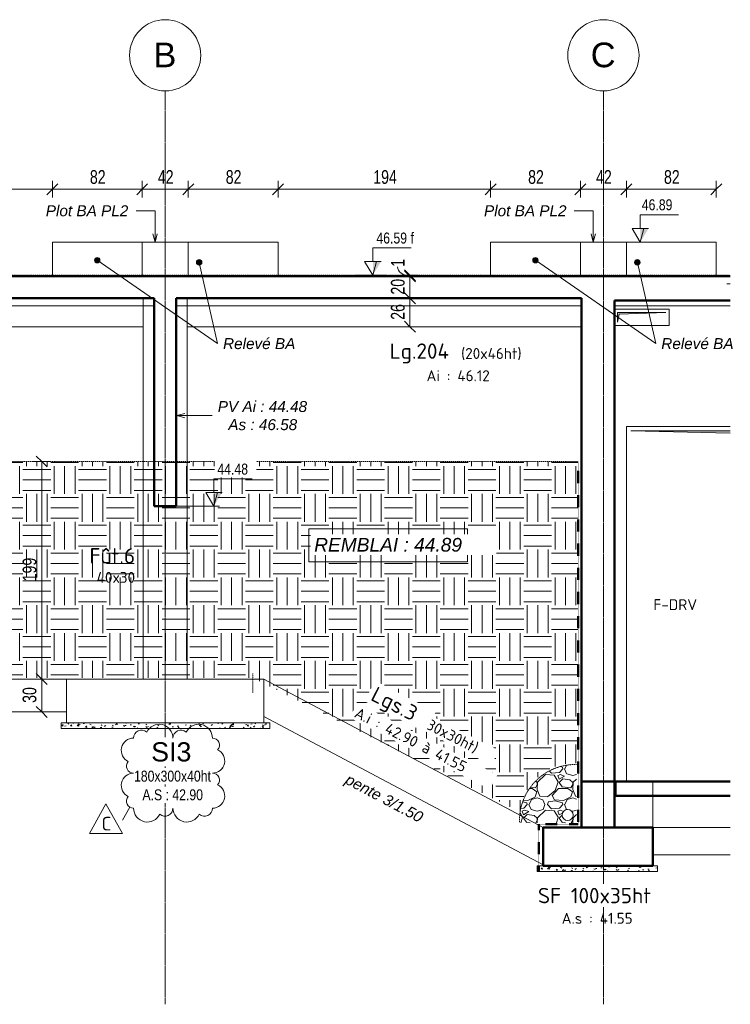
# Model space of a CAD drawing. Header units: millimetres. Extents: x 3690 to 285311, y -2348 to 78336.
# Tile 41 of 46: x 191275 to 197762, y 39938 to 48921. Entities that reach past the tile are written whole.
import ezdxf

# ---------------------------------------------------------------- set-up
doc = ezdxf.new("R2010")
doc.units = ezdxf.units.MM
for name, pattern in [('Ligne de quadrillage', [22.225, 12.7, -3.175, 3.175, -3.175]), ('tiret perso', [2.6, 1.3, -1.3]), ('tiret perso 2', [3, 1.5, -1.5])]:
    doc.linetypes.add(name, pattern=pattern)
for name, color, linetype, lineweight in [('A-ANNO-DIMS', 211, 'Continuous', 9), ('A-ANNO-DIMS-50', 211, 'Continuous', 9), ('A-DETL', 90, 'Continuous', 5), ('A-DETL-GENF', 92, 'Continuous', 5), ('A-DETL-THIN', 151, 'Continuous', 5), ('A-DETL-WIDE', 214, 'Continuous', 50), ('A-DOOR', 31, 'Continuous', 9), ('A-DOOR-IDEN', 31, 'Continuous', 9), ('A-FLOR', 192, 'Continuous', 5), ('A-GENM', 13, 'Continuous', 5), ('A-WALL', 113, 'Continuous', 9), ('G-ANNO-DIMS', 111, 'Continuous', 9), ('G-ANNO-REVC', 71, 'Continuous', 9), ('G-ANNO-REVC-IDEN', 71, 'Continuous', 9), ('G-ANNO-TEXT', 231, 'Continuous', 9), ('S-BEAM', 12, 'Continuous', 5), ('S-BEAM-IDEN', 2, 'Continuous', 9), ('S-COLS', 52, 'Continuous', 5), ('S-COLS-IDEN', 171, 'Continuous', 9), ('S-FNDN', 32, 'Continuous', 9), ('S-FNDN-IDEN', 2, 'Continuous', 9), ('S-GRID', 1, 'Continuous', 9), ('S-GRID-IDEN', 1, 'Continuous', 9)]:
    doc.layers.add(name, color=color, linetype=linetype, lineweight=lineweight)
doc.styles.add('Arial Narrow_5', font='ARIALN.TTF', dxfattribs={"width": 0.9, "height": 125})
doc.styles.add('Arial_5', font='arial.ttf', dxfattribs={"height": 225})
doc.styles.add('Arial_6', font='arial.ttf', dxfattribs={"width": 0.8, "height": 100})
doc.styles.add('Arial_7', font='arial.ttf', dxfattribs={"height": 175})
doc.styles.add('Arial_I', font='ariali.ttf', dxfattribs={"height": 125})
doc.styles.add('Arial_I_1', font='ariali.ttf', dxfattribs={"height": 100})
doc.styles.add('ISOCPEUR', font='isocpeur.ttf', dxfattribs={"height": 100})
doc.styles.add('ISOCPEUR_1', font='isocpeur.ttf', dxfattribs={"height": 125})
doc.styles.add('ISOCPEUR_B', font='txt', dxfattribs={"height": 140})
doc.dimstyles.new('AB6_1_50_-_GB_2', dxfattribs={"dimscale": 304.8, "dimtxt": 127.928872, "dimasz": 0.328084, "dimexe": 0.246063, "dimexo": 0.0625, "dimgap": 0.04101, "dimtad": 1, "dimdec": 0, "dimlfac": 0.1, "dimdsep": 46, "dimtxsty": 'Arial Narrow_5', "dimblk1": 'OBLIQUE', "dimblk2": 'OBLIQUE', "dimsah": 1, "dimcen": 0.09, "dimazin": 0, "dimtfac": 1, "dimtdec": 4, "dimtix": 1, "dimtmove": 1, "dimatfit": 3, "dimfxl": 0.246063, "dimfxlon": 1, "dimtvp": 1, "dimtolj": 1, "dimtzin": 0, "dimarcsym": 2})
doc.dimstyles.new('AB6_1_50_-_GB_3', dxfattribs={"dimscale": 304.8, "dimtxt": 127.928872, "dimasz": 0.328084, "dimexe": 0.246063, "dimexo": 0.0625, "dimgap": 0.04101, "dimtad": 1, "dimdec": 0, "dimlfac": 0.1, "dimdsep": 46, "dimtxsty": 'Arial Narrow_5', "dimblk1": 'OBLIQUE', "dimblk2": 'OBLIQUE', "dimsah": 1, "dimcen": 0.09, "dimazin": 0, "dimtfac": 1, "dimtdec": 4, "dimtix": 1, "dimtmove": 0, "dimatfit": 3, "dimfxl": 0.246063, "dimfxlon": 1, "dimtvp": 1, "dimtolj": 1, "dimtzin": 0, "dimarcsym": 2})

# ---------------------------------------------------------------- blocks, each defined once
blk = doc.blocks.new('G_PORTE_BA - F-DRV-3009778-101 variante')
at = {"layer": 'A-DETL-GENF', "lineweight": 9}
blk.add_hatch(color=256, dxfattribs=at).paths.add_polyline_path([(-2779.6, 45148.7), (-2779.6, 45170), (-3688.1, 45170)])
at = {"layer": 'A-DETL-GENF'}
for p, q in [((-2779.6, 45170), (-3688.1, 45170)), ((-3688.1, 45170), (-2779.6, 45148.7))]:
    blk.add_line(p, q, dxfattribs=at)
blk = doc.blocks.new('ECBIM_BIM_RESA VOILE RECTANGULAIRE - Resa_ 30x15-3116653-101 variante')
at = {"layer": 'A-DETL-GENF'}
blk.add_hatch(color=256, dxfattribs=at).paths.add_polyline_path([(-3808.4, 46160), (-3793.4, 46235), (-3368.4, 46250), (-3808.4, 46250), (-3808.4, 46235)])
for p, q in [((-3838.1, 46280), (-3338.4, 46280)), ((-3338.4, 46280), (-3338.4, 46130)), ((-3838.4, 46130), (-3838.4, 46210)), ((-3808.4, 46250), (-3808.4, 46160)), ((-3368.4, 46250), (-3808.4, 46250)), ((-3808.4, 46160), (-3793.4, 46235)), ((-3793.4, 46235), (-3368.4, 46250)), ((-3338.4, 46130), (-3838.4, 46130))]:
    blk.add_line(p, q, dxfattribs=at)
blk = doc.blocks.new('Quadrillage - M_Extrémité de la ligne de quadrillage - Cercle-11575-101 variante')
at = {"layer": 'S-GRID-IDEN'}
blk.add_circle((-15938.1, 48596.2), 325, dxfattribs=at)
blk = doc.blocks.new('Cotes d_élévation - M_Cote d_élévation - Extérieur rempli-1422902-101 variante')
at = {"layer": 'G-ANNO-DIMS'}
blk.add_hatch(color=256, dxfattribs=at).paths.add_polyline_path([(-7492.7, 44483.3), (-7492.7, 44608.3), (-7417.7, 44608.3)])
for p, q in [((-7492.7, 44608.3), (-7492.7, 44733.3)), ((-7492.7, 44733.3), (-7142.7, 44733.3)), ((-7492.7, 44483.3), (-7567.7, 44608.3)), ((-7492.7, 44608.3), (-7567.7, 44608.3)), ((-7417.7, 44608.3), (-7492.7, 44608.3)), ((-7459.3, 44608.3), (-7492.7, 44483.3)), ((-7542.7, 44483.3), (-7442.7, 44483.3))]:
    blk.add_line(p, q, dxfattribs=at)
blk = doc.blocks.new('DIMBLOCK435-101 variante')
at = {"layer": 'A-ANNO-DIMS-50'}
for p, q in [((189633.6, 47374.5), (189633.6, 47449.5)), ((191573.6, 47374.5), (191573.6, 47449.5)), ((189633.6, 47374.5), (191573.6, 47374.5)), ((189633.6, 47374.5), (189633.6, 47299.5)), ((191573.6, 47374.5), (191573.6, 47299.5))]:
    blk.add_line(p, q, dxfattribs=at)
at = {"layer": 'A-ANNO-DIMS-50', "lineweight": 18}
for p, q in [((189633.6, 47374.5), (189583.6, 47324.5)), ((189633.6, 47374.5), (189683.6, 47424.5)), ((191573.6, 47374.5), (191523.6, 47324.5)), ((191573.6, 47374.5), (191623.6, 47424.5))]:
    blk.add_line(p, q, dxfattribs=at)
at = {"layer": 'A-ANNO-DIMS-50', "color": 0, "insert": (190503.1, 47548.6), "char_height": 125, "width": 241.237, "attachment_point": 1, "line_spacing_factor": 0.974696, "style": 'Arial Narrow_5'}
blk.add_mtext('194', dxfattribs=at)
blk = doc.blocks.new('_Oblique')
at = {"color": 0, "linetype": 'ByBlock', "lineweight": -2}
blk.add_line((-0.5, -0.5), (0.5, 0.5), dxfattribs=at)
blk = doc.blocks.new('DIMBLOCK436-101 variante')
at = {"layer": 'A-ANNO-DIMS-50'}
for p, q in [((191573.6, 47374.5), (191573.6, 47449.5)), ((192393.6, 47374.5), (192393.6, 47449.5)), ((191573.6, 47374.5), (192393.6, 47374.5)), ((191573.6, 47374.5), (191573.6, 47299.5)), ((192393.6, 47374.5), (192393.6, 47299.5))]:
    blk.add_line(p, q, dxfattribs=at)
at = {"layer": 'A-ANNO-DIMS-50', "lineweight": 18}
for p, q in [((191573.6, 47374.5), (191523.6, 47324.5)), ((191573.6, 47374.5), (191623.6, 47424.5)), ((192393.6, 47374.5), (192343.6, 47324.5)), ((192393.6, 47374.5), (192443.6, 47424.5))]:
    blk.add_line(p, q, dxfattribs=at)
at = {"layer": 'A-ANNO-DIMS-50', "color": 0, "insert": (191916.6, 47548.6), "char_height": 125, "width": 160.825, "attachment_point": 1, "line_spacing_factor": 0.974696, "style": 'Arial Narrow_5'}
blk.add_mtext('82', dxfattribs=at)
blk = doc.blocks.new('DIMBLOCK437-101 variante')
at = {"layer": 'A-ANNO-DIMS-50'}
for p, q in [((192393.6, 47374.5), (192393.6, 47449.5)), ((192813.6, 47374.5), (192813.6, 47449.5)), ((192393.6, 47374.5), (192813.6, 47374.5)), ((192393.6, 47374.5), (192393.6, 47299.5)), ((192813.6, 47374.5), (192813.6, 47299.5))]:
    blk.add_line(p, q, dxfattribs=at)
at = {"layer": 'A-ANNO-DIMS-50', "lineweight": 18}
for p, q in [((192393.6, 47374.5), (192343.6, 47324.5)), ((192393.6, 47374.5), (192443.6, 47424.5)), ((192813.6, 47374.5), (192763.6, 47324.5)), ((192813.6, 47374.5), (192863.6, 47424.5))]:
    blk.add_line(p, q, dxfattribs=at)
at = {"layer": 'A-ANNO-DIMS-50', "color": 0, "insert": (192536.6, 47548.6), "char_height": 125, "width": 160.825, "attachment_point": 1, "line_spacing_factor": 0.974696, "style": 'Arial Narrow_5'}
blk.add_mtext('42', dxfattribs=at)
blk = doc.blocks.new('DIMBLOCK438-101 variante')
at = {"layer": 'A-ANNO-DIMS-50'}
for p, q in [((192813.6, 47374.5), (192813.6, 47449.5)), ((193633.6, 47374.5), (193633.6, 47449.5)), ((192813.6, 47374.5), (193633.6, 47374.5)), ((192813.6, 47374.5), (192813.6, 47299.5)), ((193633.6, 47374.5), (193633.6, 47299.5))]:
    blk.add_line(p, q, dxfattribs=at)
at = {"layer": 'A-ANNO-DIMS-50', "lineweight": 18}
for p, q in [((192813.6, 47374.5), (192763.6, 47324.5)), ((192813.6, 47374.5), (192863.6, 47424.5)), ((193633.6, 47374.5), (193583.6, 47324.5)), ((193633.6, 47374.5), (193683.6, 47424.5))]:
    blk.add_line(p, q, dxfattribs=at)
at = {"layer": 'A-ANNO-DIMS-50', "color": 0, "insert": (193156.6, 47548.6), "char_height": 125, "width": 160.825, "attachment_point": 1, "line_spacing_factor": 0.974696, "style": 'Arial Narrow_5'}
blk.add_mtext('82', dxfattribs=at)
blk = doc.blocks.new('DIMBLOCK439-101 variante')
at = {"layer": 'A-ANNO-DIMS-50'}
for p, q in [((193633.6, 47374.5), (193633.6, 47449.5)), ((195573.6, 47374.5), (195573.6, 47449.5)), ((193633.6, 47374.5), (195573.6, 47374.5)), ((193633.6, 47374.5), (193633.6, 47299.5)), ((195573.6, 47374.5), (195573.6, 47299.5))]:
    blk.add_line(p, q, dxfattribs=at)
at = {"layer": 'A-ANNO-DIMS-50', "lineweight": 18}
for p, q in [((193633.6, 47374.5), (193583.6, 47324.5)), ((193633.6, 47374.5), (193683.6, 47424.5)), ((195573.6, 47374.5), (195523.6, 47324.5)), ((195573.6, 47374.5), (195623.6, 47424.5))]:
    blk.add_line(p, q, dxfattribs=at)
at = {"layer": 'A-ANNO-DIMS-50', "color": 0, "insert": (194503.1, 47548.6), "char_height": 125, "width": 241.237, "attachment_point": 1, "line_spacing_factor": 0.974696, "style": 'Arial Narrow_5'}
blk.add_mtext('194', dxfattribs=at)
blk = doc.blocks.new('DIMBLOCK440-101 variante')
at = {"layer": 'A-ANNO-DIMS-50'}
for p, q in [((195573.6, 47374.5), (195573.6, 47449.5)), ((196393.6, 47374.5), (196393.6, 47449.5)), ((195573.6, 47374.5), (196393.6, 47374.5)), ((195573.6, 47374.5), (195573.6, 47299.5)), ((196393.6, 47374.5), (196393.6, 47299.5))]:
    blk.add_line(p, q, dxfattribs=at)
at = {"layer": 'A-ANNO-DIMS-50', "lineweight": 18}
for p, q in [((195573.6, 47374.5), (195523.6, 47324.5)), ((195573.6, 47374.5), (195623.6, 47424.5)), ((196393.6, 47374.5), (196343.6, 47324.5)), ((196393.6, 47374.5), (196443.6, 47424.5))]:
    blk.add_line(p, q, dxfattribs=at)
at = {"layer": 'A-ANNO-DIMS-50', "color": 0, "insert": (195916.6, 47548.6), "char_height": 125, "width": 160.825, "attachment_point": 1, "line_spacing_factor": 0.974696, "style": 'Arial Narrow_5'}
blk.add_mtext('82', dxfattribs=at)
blk = doc.blocks.new('DIMBLOCK441-101 variante')
at = {"layer": 'A-ANNO-DIMS-50'}
for p, q in [((196393.6, 47374.5), (196393.6, 47449.5)), ((196813.6, 47374.5), (196813.6, 47449.5)), ((196393.6, 47374.5), (196813.6, 47374.5)), ((196393.6, 47374.5), (196393.6, 47299.5)), ((196813.6, 47374.5), (196813.6, 47299.5))]:
    blk.add_line(p, q, dxfattribs=at)
at = {"layer": 'A-ANNO-DIMS-50', "lineweight": 18}
for p, q in [((196393.6, 47374.5), (196343.6, 47324.5)), ((196393.6, 47374.5), (196443.6, 47424.5)), ((196813.6, 47374.5), (196763.6, 47324.5)), ((196813.6, 47374.5), (196863.6, 47424.5))]:
    blk.add_line(p, q, dxfattribs=at)
at = {"layer": 'A-ANNO-DIMS-50', "color": 0, "insert": (196536.6, 47548.6), "char_height": 125, "width": 160.825, "attachment_point": 1, "line_spacing_factor": 0.974696, "style": 'Arial Narrow_5'}
blk.add_mtext('42', dxfattribs=at)
blk = doc.blocks.new('DIMBLOCK442-101 variante')
at = {"layer": 'A-ANNO-DIMS-50'}
for p, q in [((196813.6, 47374.5), (196813.6, 47449.5)), ((197633.6, 47374.5), (197633.6, 47449.5)), ((196813.6, 47374.5), (197633.6, 47374.5)), ((196813.6, 47374.5), (196813.6, 47299.5)), ((197633.6, 47374.5), (197633.6, 47299.5))]:
    blk.add_line(p, q, dxfattribs=at)
at = {"layer": 'A-ANNO-DIMS-50', "lineweight": 18}
for p, q in [((196813.6, 47374.5), (196763.6, 47324.5)), ((196813.6, 47374.5), (196863.6, 47424.5)), ((197633.6, 47374.5), (197583.6, 47324.5)), ((197633.6, 47374.5), (197683.6, 47424.5))]:
    blk.add_line(p, q, dxfattribs=at)
at = {"layer": 'A-ANNO-DIMS-50', "color": 0, "insert": (197156.6, 47548.6), "char_height": 125, "width": 160.825, "attachment_point": 1, "line_spacing_factor": 0.974696, "style": 'Arial Narrow_5'}
blk.add_mtext('82', dxfattribs=at)
blk = doc.blocks.new('DIMBLOCK443-101 variante')
at = {"layer": 'A-ANNO-DIMS-50'}
for p, q in [((194838.1, 46380), (194763.1, 46380)), ((194838.1, 46120), (194838.1, 46380)), ((194838.1, 46380), (194913.1, 46380)), ((194838.1, 46120), (194763.1, 46120)), ((194838.1, 46120), (194913.1, 46120))]:
    blk.add_line(p, q, dxfattribs=at)
at = {"layer": 'A-ANNO-DIMS-50', "lineweight": 18}
for p, q in [((194838.1, 46380), (194788.1, 46430)), ((194838.1, 46380), (194888.1, 46330)), ((194838.1, 46120), (194788.1, 46170)), ((194838.1, 46120), (194888.1, 46070))]:
    blk.add_line(p, q, dxfattribs=at)
at = {"layer": 'A-ANNO-DIMS-50', "color": 0, "insert": (194664.1, 46183), "char_height": 125, "width": 160.825, "attachment_point": 1, "rotation": 90, "line_spacing_factor": 0.974696, "style": 'Arial Narrow_5'}
blk.add_mtext('26', dxfattribs=at)
blk = doc.blocks.new('DIMBLOCK444-101 variante')
at = {"layer": 'A-ANNO-DIMS-50', "lineweight": 18}
for p, q in [((194838.1, 46580), (194788.1, 46630)), ((194838.1, 46580), (194888.1, 46530)), ((194838.1, 46380), (194788.1, 46430)), ((194838.1, 46380), (194888.1, 46330))]:
    blk.add_line(p, q, dxfattribs=at)
at = {"layer": 'A-ANNO-DIMS-50'}
for p, q in [((194838.1, 46580), (194763.1, 46580)), ((194838.1, 46380), (194838.1, 46580)), ((194838.1, 46580), (194913.1, 46580)), ((194838.1, 46380), (194763.1, 46380)), ((194838.1, 46380), (194913.1, 46380))]:
    blk.add_line(p, q, dxfattribs=at)
at = {"layer": 'A-ANNO-DIMS-50', "color": 0, "insert": (194664.1, 46413), "char_height": 125, "width": 160.825, "attachment_point": 1, "rotation": 90, "line_spacing_factor": 0.974696, "style": 'Arial Narrow_5'}
blk.add_mtext('20', dxfattribs=at)
blk = doc.blocks.new('DIMBLOCK445-101 variante')
at = {"layer": 'A-ANNO-DIMS-50', "lineweight": 18}
for p, q in [((194838.1, 46590), (194788.1, 46640)), ((194838.1, 46580), (194788.1, 46630)), ((194838.1, 46590), (194888.1, 46540)), ((194838.1, 46580), (194888.1, 46530))]:
    blk.add_line(p, q, dxfattribs=at)
at = {"layer": 'A-ANNO-DIMS-50'}
for p, q in [((194838.1, 46590), (194763.1, 46590)), ((194838.1, 46580), (194763.1, 46580)), ((194838.1, 46580), (194838.1, 46590)), ((194838.1, 46590), (194913.1, 46590)), ((194838.1, 46580), (194913.1, 46580))]:
    blk.add_line(p, q, dxfattribs=at)
blk.add_ellipse((194838.1, 46666.8), major_axis=(114, 0), ratio=0.717088, start_param=3.141593, end_param=4.712389, dxfattribs=at)
at = {"layer": 'A-ANNO-DIMS-50', "color": 0, "insert": (194664.1, 46666.8), "char_height": 125, "width": 80.412, "attachment_point": 1, "rotation": 90, "line_spacing_factor": 0.974696, "style": 'Arial Narrow_5'}
blk.add_mtext('1', dxfattribs=at)
blk = doc.blocks.new('DIMBLOCK446-101 variante')
at = {"layer": 'A-ANNO-DIMS-50', "lineweight": 18}
for p, q in [((191476.5, 44890), (191426.5, 44940)), ((191476.5, 44890), (191526.5, 44840)), ((191476.5, 42904.9), (191426.5, 42954.9)), ((191476.5, 42904.9), (191526.5, 42854.9))]:
    blk.add_line(p, q, dxfattribs=at)
at = {"layer": 'A-ANNO-DIMS-50'}
for p, q in [((191476.5, 44890), (191401.5, 44890)), ((191476.5, 44890), (191476.5, 42904.9)), ((191476.5, 44890), (191551.5, 44890)), ((191476.5, 42904.9), (191401.5, 42904.9)), ((191476.5, 42904.9), (191551.5, 42904.9))]:
    blk.add_line(p, q, dxfattribs=at)
at = {"layer": 'A-ANNO-DIMS-50', "color": 0, "insert": (191302.5, 43796.9), "char_height": 125, "width": 241.237, "attachment_point": 1, "rotation": 90, "line_spacing_factor": 0.974696, "style": 'Arial Narrow_5'}
blk.add_mtext('199', dxfattribs=at)
blk = doc.blocks.new('DIMBLOCK447-101 variante')
at = {"layer": 'A-ANNO-DIMS-50', "lineweight": 18}
for p, q in [((191476.5, 42904.9), (191426.5, 42954.9)), ((191476.5, 42904.9), (191526.5, 42854.9)), ((191476.5, 42604.9), (191426.5, 42654.9)), ((191476.5, 42604.9), (191526.5, 42554.9))]:
    blk.add_line(p, q, dxfattribs=at)
at = {"layer": 'A-ANNO-DIMS-50'}
for p, q in [((191476.5, 42904.9), (191401.5, 42904.9)), ((191476.5, 42904.9), (191476.5, 42604.9)), ((191476.5, 42904.9), (191551.5, 42904.9)), ((191476.5, 42604.9), (191401.5, 42604.9)), ((191476.5, 42604.9), (191551.5, 42604.9))]:
    blk.add_line(p, q, dxfattribs=at)
at = {"layer": 'A-ANNO-DIMS-50', "color": 0, "insert": (191302.5, 42687.9), "char_height": 125, "width": 160.825, "attachment_point": 1, "rotation": 90, "line_spacing_factor": 0.974696, "style": 'Arial Narrow_5'}
blk.add_mtext('30', dxfattribs=at)
blk = doc.blocks.new('Family - ___-3267705-101 variante')
at = {"layer": 'G-ANNO-REVC'}
for centre, radius, start, end in [((-7992.8, 42366.7), 126, 0, 154.79123), ((-7632.8, 42366.7), 126, 0, 154.79123), ((-8154.8, 42366.7), 72, 48.18969, 180), ((-7794.8, 42366.7), 72, 48.18969, 180), ((-8226.8, 42254.7), 112, 90, 244.79123), ((-7506.8, 42302.7), 64, 318.18969, 90), ((-7506.8, 42158.7), 112, 270, 64.79123), ((-8226.8, 42110.7), 64, 138.18969, 270), ((-8226.8, 41934.7), 112, 90, 244.79123), ((-7506.8, 41982.7), 64, 318.18969, 90), ((-7506.8, 41838.7), 112, 270, 64.79123), ((-8226.8, 41790.7), 64, 138.18969, 270), ((-8100.8, 41726.7), 126, 180, 334.79123), ((-7938.8, 41726.7), 72, 228.18969, 0), ((-7740.8, 41726.7), 126, 180, 334.79123), ((-7578.8, 41726.7), 72, 228.18969, 0)]:
    blk.add_arc(centre, radius, start, end, dxfattribs=at)
blk = doc.blocks.new('M_Etiquette de révision - M_Etiquette de révision-2978296-101 variante')
at = {"layer": 'G-ANNO-REVC-IDEN'}
for p, q in [((-15378.2, 42571.8), (-15228.2, 42842.4)), ((-15228.2, 42842.4), (-15078.2, 42571.8)), ((-15078.2, 42571.8), (-15378.2, 42571.8))]:
    blk.add_line(p, q, dxfattribs=at)

msp = doc.modelspace()

# ---------------------------------------------------------------- hatches: boundary and pattern name
at = {"layer": 'A-DETL-GENF'}
h = msp.add_hatch(dxfattribs=at)
h.set_pattern_fill('FP_57', color=253, style=0, pattern_type=2)
h.set_pattern_definition([(0, (190796.47, 33958.4), (254, 254), [254, -254]), (0, (190796.47, 34053.65), (254, 254), [254, -254]), (0, (190796.47, 34148.9), (254, 254), [254, -254]), (90, (190828.22, 34180.65), (-254, 254), [254, -254]), (90, (190923.47, 34180.65), (-254, 254), [254, -254]), (90, (191018.72, 34180.65), (-254, 254), [254, -254])])
h.paths.add_polyline_path([(195843.34, 41691.8), (195856.19, 41767.46), (195880.68, 41840.2), (195916.21, 41908.24), (195961.91, 41969.9), (196016.67, 42023.68), (196079.14, 42068.27), (196147.8, 42102.57), (196220.97, 42125.74), (196296.86, 42137.23), (196373.61, 42136.74), (196373.61, 44890), (188453.61, 44890), (188453.61, 44473.3), (188223.61, 44473.3), (188223.61, 46279.78), (184613.61, 46279.78), (184613.61, 44037.1), (185105.6, 44037.1), (187660.32, 42914.9), (193406, 42914.9), (195354.43, 41937.14)])
h = msp.add_hatch(dxfattribs=at)
h.set_pattern_fill('FP_59', style=0, pattern_type=2)
h.set_pattern_definition([(50, (182737.38, 24232.81), (136.6383, -11.95415), [14.288, -157.163]), (355, (182737.38, 24232.81), (-26.4328, 143.293), [12.573, -124.587]), (100.451, (182748.76, 24231.82), (110.2073, 131.33785), [12.573, -133.137]), (46.184, (182737.38, 24270.92), (203.3094, -31.533), [21.431, -235.744]), (96.636, (182754.32, 24268.29), (178.052, 185.5712), [18.214, -200.352]), (351.184, (182737.38, 24270.92), (178.0533, 185.5696), [17.145, -188.595]), (21, (182756.43, 24261.39), (113.7111, -76.6989), [14.287, -157.162]), (326, (182756.43, 24261.39), (46.35205, 138.1412), [12.573, -124.587]), (71.451, (182765.9, 24255), (160.06335, 61.4411), [12.573, -133.137]), (37.5, (182737.375, 24232.815), (2.31655, 63.41591), [12.573, -111.633, 12.573, -115.062, -126.206]), (37.5, (182737.375, 24232.815), (2.31655, 63.41591), [-251.841, 12.573, -113.633]), (7.5, (182737.375, 24232.815), (50.11464, 75.13506), [12.573, -60.198, 12.573, -108.776, -48.101]), (7.5, (182737.375, 24232.815), (50.11464, 75.13506), [-194.12, 12.573, -35.528]), (327.5, (182694.894, 24232.815), (101.69258, -4.2962), [12.573, -35.052, 12.573, -136.017, -197.167]), (327.5, (182694.894, 24232.815), (101.69258, -4.2962), [-196.215, 12.573, -184.594]), (317.5, (182675.84, 24232.815), (111.0972, 19.0699), [12.573, -49.34, 12.573, -86.106, -140.018]), (317.5, (182675.84, 24232.815), (111.0972, 19.0699), [-160.592, 12.573, -127.445])])
h.paths.add_polyline_path([(193558.6, 42454.9), (193558.6, 42504.9), (191653.61, 42504.9), (191653.61, 42454.9)])
h = msp.add_hatch(dxfattribs=at)
h.set_pattern_fill('FP_56', color=9, style=0, pattern_type=2)
h.set_pattern_definition([(228.013, (191030.474, 34283.4), (-2599.98941, -2925.00984), [43.724, -4328.704]), (184.97, (191001.224, 34250.901), (3899.998583, 325.017967), [75.032, -7428.176]), (132.51, (190926.474, 34244.401), (3249.97174, -3575.025567), [52.906, -5237.71]), (267.274, (190799.724, 34163.151), (324.965065, 6500.00218), [68.327, -6764.406]), (292.834, (190796.474, 34094.901), (-1625.02353, 3899.990643), [67, -6633.046]), (357.274, (190822.474, 34033.151), (-6500.00218, 324.965065), [68.327, -6764.406]), (37.694, (190890.724, 34029.901), (-4225.014372, -3249.982123), [90.359, -8945.576]), (72.255, (190962.224, 34085.151), (2275.040384, 7149.986698), [85.309, -8445.554]), (121.43, (190988.224, 34166.401), (-2600.032596, 4224.98021), [68.559, -6787.324]), (175.236, (190952.474, 34224.9), (3574.99808, -325.02259), [78.27, -3835.248]), (222.397, (190874.474, 34231.401), (-3900.027101, -3574.969839), [101.221, -10020.847]), (138.814, (191121.474, 34159.9), (-2274.9972, 1950.00332), [34.548, -3420.249]), (171.469, (191095.474, 34182.651), (4224.996992, -650.017013), [65.727, -6506.991]), (225, (191030.47, 34192.4), (3e-14, -325.0004), [45.962, -413.657]), (203.199, (191007.724, 34231.4), (1624.99492, 650.01207), [24.751, -2450.375]), (291.801, (190984.974, 34221.65), (-324.9931, 975.00257), [35.003, -1715.175]), (30.964, (190997.974, 34189.15), (974.9974, 650.0042), [56.852, -1838.207]), (161.565, (191046.72, 34218.4), (649.9996, -325.0005), [41.11, -986.631]), (16.389, (190796.474, 34221.651), (3250.009097, 974.96952), [57.59, -5701.425]), (70.346, (190851.724, 34237.9), (-1300.01122, -3574.99629), [48.315, -4783.158]), (293.199, (191046.724, 34283.4), (-650.01207, 1624.99492), [49.502, -2425.624]), (343.61, (191066.224, 34237.901), (-3249.99208, 975.026242), [57.59, -5701.425]), (339.444, (190796.474, 34020.15), (-1625.0005, 649.99832), [55.536, -2721.265]), (294.775, (190848.474, 34000.65), (-1624.991074, 3575.003686), [46.533, -4606.759]), (66.801, (191049.974, 33958.4), (650.01207, 1624.99492), [49.502, -2425.624]), (17.354, (191069.474, 34003.901), (-4225.000216, -1299.997945), [54.48, -5393.513]), (69.444, (190890.724, 33958.4), (-649.99832, -1625.0005), [27.768, -2749.033]), (101.31, (191030.474, 33958.4), (-325.00186, 1299.99994), [16.572, -1640.609]), (165.964, (191027.224, 33974.65), (975.0014, -324.9958), [67, -1273.009]), (186.009, (190962.224, 33990.901), (3249.99973, 324.99991), [62.091, -6147.025]), (303.69, (190997.97, 34159.9), (-324.9989, 650.0003), [46.872, -1124.932]), (353.157, (191023.974, 34120.901), (5524.997455, -650.022255), [81.833, -8101.458]), (60.945, (191105.224, 34111.15), (-1300.01609, -2274.99125), [33.461, -3312.619]), (90, (191121.47, 34140.4), (-325, 325), [19.5, -305.5]), (120.256, (190955.724, 34000.65), (1299.982484, -2275.009625), [45.15, -4469.894]), (48.013, (190932.974, 34039.65), (2599.98941, 2925.00984), [87.448, -4284.979]), (0, (190991.47, 34104.65), (325, 325), [84.5, -240.5]), (325.305, (191075.974, 34104.65), (-3250.00572, 2274.991267), [51.387, -5087.314]), (254.055, (191118.224, 34075.4), (-324.99133, -1300.00268), [47.321, -2318.715]), (207.646, (191105.224, 34029.901), (-6174.99833, -3250.002177), [77.046, -7627.579]), (175.426, (191036.974, 33994.151), (-4224.999836, 325.005426), [81.51, -8069.449])])
h.paths.add_polyline_path([(195838.11, 41593.83), (196357.61, 41593.83), (196357.61, 42125.65), (196282.07, 42121.51), (196207.96, 42106.25), (196136.94, 42080.19), (196070.55, 42043.91), (196010.25, 41998.2), (195957.38, 41944.08), (195913.11, 41882.73), (195878.39, 41815.51), (195854, 41743.89), (195840.47, 41669.45)])
h.paths.add_polyline_path([(196277.04, 41614.62), (196264.1, 41616.32), (196252.04, 41621.31), (196241.69, 41629.26), (196233.74, 41639.62), (196228.75, 41651.68), (196227.04, 41664.62), (196228.75, 41677.56), (196233.74, 41689.62), (196241.69, 41699.97), (196252.04, 41707.92), (196264.1, 41712.91), (196277.04, 41714.62), (196289.98, 41712.91), (196302.04, 41707.92), (196312.4, 41699.97), (196320.34, 41689.62), (196325.34, 41677.56), (196327.04, 41664.62), (196325.34, 41651.68), (196320.34, 41639.62), (196312.4, 41629.26), (196302.04, 41621.31), (196289.98, 41616.32)])
h = msp.add_hatch(dxfattribs=at)
h.set_pattern_fill('FP_60', style=0, pattern_type=2)
h.set_pattern_definition([(50, (187032.38, 22927.92), (136.6383, -11.95415), [14.287, -157.162]), (355, (187032.38, 22927.92), (-26.4328, 143.293), [12.573, -124.587]), (100.451, (187043.76, 22926.92), (110.2073, 131.33785), [12.573, -133.137]), (46.184, (187032.38, 22966.01), (203.3086, -31.5323), [21.431, -235.744]), (96.636, (187049.32, 22963.39), (178.052, 185.5712), [18.214, -200.352]), (351.184, (187032.38, 22966.01), (178.0533, 185.5696), [17.145, -188.595]), (21, (187051.43, 22956.49), (113.7111, -76.6989), [14.287, -157.162]), (326, (187051.43, 22956.49), (46.35205, 138.1412), [12.573, -124.587]), (71.451, (187060.9, 22950.1), (160.06335, 61.4411), [12.573, -133.137]), (37.5, (187032.375, 22927.915), (2.31655, 63.41591), [12.573, -111.633, 12.573, -115.062, -126.206]), (37.5, (187032.375, 22927.915), (2.31655, 63.41591), [-251.841, 12.573, -113.633]), (7.5, (187032.375, 22927.915), (50.11464, 75.13506), [12.573, -60.198, 12.573, -108.775, -48.101]), (7.5, (187032.375, 22927.915), (50.11464, 75.13506), [-194.119, 12.573, -35.528]), (327.5, (186989.894, 22927.915), (101.69258, -4.2962), [12.573, -35.052, 12.573, -136.017, -197.167]), (327.5, (186989.894, 22927.915), (101.69258, -4.2962), [-196.215, 12.573, -184.594]), (317.5, (186970.84, 22927.915), (111.0972, 19.0699), [12.573, -49.34, 12.573, -86.106, -140.018]), (317.5, (186970.84, 22927.915), (111.0972, 19.0699), [-160.592, 12.573, -127.445])])
h.paths.add_polyline_path([(197098.61, 41150), (197098.61, 41200), (195998.61, 41200), (195998.61, 41150), (197053.61, 41150)])
at = {"layer": 'G-ANNO-TEXT'}
h = msp.add_hatch(color=7, dxfattribs=at)
edge = h.paths.add_edge_path()
edge.add_arc((191983.39, 46726.42), 25, 0, 360)
h = msp.add_hatch(color=7, dxfattribs=at)
edge = h.paths.add_edge_path()
edge.add_arc((192913.82, 46707.32), 25, 0, 360)
h = msp.add_hatch(color=7, dxfattribs=at)
edge = h.paths.add_edge_path()
edge.add_arc((195983.39, 46726.42), 25, 0, 360)
h = msp.add_hatch(color=7, dxfattribs=at)
edge = h.paths.add_edge_path()
edge.add_arc((196913.82, 46707.32), 25, 0, 360)

# ---------------------------------------------------------------- linework, layer by layer
at = {"layer": 'A-DETL', "linetype": 'tiret perso'}
for p, q in [((188633.61, 46590), (197762.1, 46590)), ((196373.61, 44890), (188453.61, 44890)), ((193403.61, 42780), (193403.61, 42955))]:
    msp.add_line(p, q, dxfattribs=at)
at = {"layer": 'A-DETL', "linetype": 'tiret perso 2', "lineweight": 50}
for p, q in [((196373.61, 41580), (196373.61, 44890)), ((196013.61, 41150), (196013.61, 41580)), ((196013.61, 41580), (196373.61, 41580))]:
    msp.add_line(p, q, dxfattribs=at)
at = {"layer": 'A-DETL'}
msp.add_circle((196277.04, 41664.62), 50, dxfattribs=at)
at = {"layer": 'A-DETL', "linetype": 'tiret perso'}
msp.add_arc((196347.64, 41615.75), 510, 88.87936, 182.463307, dxfattribs=at)
at = {"layer": 'A-DETL-THIN'}
for p, q in [((191653.61, 42504.9), (191653.61, 42454.9)), ((193558.6, 42504.9), (191653.61, 42504.9)), ((193558.6, 42454.9), (193558.6, 42504.9)), ((191653.61, 42454.9), (193558.6, 42454.9)), ((195998.61, 41200), (195998.61, 41150)), ((197098.61, 41200), (195998.61, 41200)), ((195998.61, 41150), (197098.61, 41150)), ((197098.61, 41150), (197098.61, 41200))]:
    msp.add_line(p, q, dxfattribs=at)
at = {"layer": 'A-DETL-WIDE'}
for p, q in [((192343.61, 46580), (188533.61, 46580)), ((192703.61, 46580), (192343.61, 46580)), ((196343.61, 46580), (192703.61, 46580)), ((196761.58, 46580), (196343.61, 46580)), ((197730.73, 46580), (196761.58, 46580)), ((188433.61, 46380), (192343.61, 46380)), ((192343.61, 46380), (192503.61, 46380)), ((192503.61, 46380), (192503.61, 46210)), ((192703.61, 46210), (192703.61, 46380)), ((192703.61, 46380), (196343.61, 46380)), ((196343.61, 46380), (196403.61, 46380)), ((196403.61, 46380), (196403.61, 46210)), ((196703.61, 46210), (196703.61, 46360)), ((196703.61, 46360), (196761.58, 46360)), ((196761.58, 46360), (197730.73, 46360))]:
    msp.add_line(p, q, dxfattribs=at)
at = {"layer": 'A-FLOR', "lineweight": 50}
for p, q in [((197762.1, 46580), (197730.73, 46580)), ((197730.73, 46360), (197762.1, 46360)), ((197762.1, 41970), (196713.61, 41970)), ((196713.61, 41970), (196713.61, 41840)), ((196713.61, 41840), (197762.1, 41840))]:
    msp.add_line(p, q, dxfattribs=at)
at = {"layer": 'A-FLOR'}
for p, q in [((197762.1, 46510), (197730.73, 46510)), ((192503.61, 46310), (188433.61, 46310)), ((196403.61, 46310), (192703.61, 46310)), ((197762.1, 46310), (196703.61, 46310))]:
    msp.add_line(p, q, dxfattribs=at)
at = {"layer": 'A-GENM', "lineweight": 9}
for p, q in [((197203.26, 46280), (196703.61, 46280)), ((196703.61, 46280), (197203.26, 46280)), ((197203.26, 46130), (197203.26, 46280)), ((197203.26, 46280), (197203.26, 46130)), ((196703.26, 46210), (196703.26, 46130)), ((196703.26, 46130), (196703.26, 46210)), ((196703.26, 46130), (197203.26, 46130)), ((197203.26, 46130), (196703.26, 46130))]:
    msp.add_line(p, q, dxfattribs=at)
at = {"layer": 'A-WALL'}
for p, q in [((192393.61, 46890), (191573.61, 46890)), ((191573.61, 46890), (191573.61, 46580)), ((192393.61, 46580), (192393.61, 46890)), ((193633.61, 46890), (192813.61, 46890)), ((192813.61, 46890), (192813.61, 46580)), ((193633.61, 46580), (193633.61, 46890)), ((196393.61, 46890), (195573.61, 46890)), ((195573.61, 46890), (195573.61, 46580)), ((196393.61, 46580), (196393.61, 46890)), ((197633.61, 46890), (196813.61, 46890)), ((196813.61, 46890), (196813.61, 46580)), ((197633.61, 46580), (197633.61, 46890)), ((197762.1, 45210), (196813.61, 45210)), ((196813.61, 45210), (196813.61, 41970)), ((196813.61, 41970), (196813.61, 45210)), ((197053.61, 41970), (197053.61, 41550))]:
    msp.add_line(p, q, dxfattribs=at)
at = {"layer": 'A-WALL', "lineweight": 50}
for p, q in [((192503.61, 46210), (192503.61, 44483.3)), ((192703.61, 44483.3), (192703.61, 46210)), ((196403.61, 46210), (196403.61, 41550)), ((196703.61, 41550), (196703.61, 46210)), ((192503.61, 44483.3), (192703.61, 44483.3)), ((196403.61, 41970), (196703.61, 41970))]:
    msp.add_line(p, q, dxfattribs=at)
at = {"layer": 'G-ANNO-DIMS'}
for p, q in [((196935.54, 46890), (197000.57, 46890)), ((197000.57, 46890), (196939.87, 46890)), ((194335.48, 46590), (194628, 46590)), ((194628, 46590), (194499.09, 46590)), ((192703.61, 44483.3), (193098.9, 44483.3)), ((193098.9, 44483.3), (193049.04, 44483.3))]:
    msp.add_line(p, q, dxfattribs=at)
at = {"layer": 'G-ANNO-REVC-IDEN'}
msp.add_line((192282.29, 41735.66), (192212.73, 41618.39), dxfattribs=at)
at = {"layer": 'G-ANNO-TEXT', "color": 50}
for p, q in [((192341.34, 47177.87), (192337.75, 47177.87)), ((192511.48, 47177.87), (192341.34, 47177.87)), ((192511.48, 46892.59), (192511.48, 47177.87)), ((196341.34, 47177.87), (196337.75, 47177.87)), ((196511.48, 47177.87), (196341.34, 47177.87)), ((196511.48, 46892.59), (196511.48, 47177.87)), ((192511.48, 46892.59), (192491.39, 46967.59)), ((192511.48, 46892.59), (192531.58, 46967.59)), ((196511.48, 46892.59), (196491.39, 46967.59)), ((196511.48, 46892.59), (196531.58, 46967.59)), ((191983.39, 46726.42), (193081.88, 45965.81)), ((195983.39, 46726.42), (197081.88, 45965.81)), ((192913.82, 46707.32), (193081.88, 45965.81)), ((196913.82, 46707.32), (197081.88, 45965.81)), ((192708.47, 45308.58), (192783.47, 45328.68)), ((192708.47, 45308.58), (192783.47, 45288.49)), ((192708.47, 45308.58), (193033.67, 45308.58))]:
    msp.add_line(p, q, dxfattribs=at)
at = {"layer": 'G-ANNO-TEXT', "color": 50, "flags": 128}
msp.add_lwpolyline([(193913.86, 44276.64), (195363.36, 44276.64), (195363.36, 43974.64), (193913.86, 43974.64)], close=True, dxfattribs=at)
at = {"layer": 'G-ANNO-TEXT', "color": 50}
for centre in [(191983.39, 46726.42), (192913.82, 46707.32), (195983.39, 46726.42), (196913.82, 46707.32)]:
    msp.add_circle(centre, 25, dxfattribs=at)
at = {"layer": 'S-BEAM'}
for p, q in [((192403.61, 46120), (192403.61, 46380)), ((192403.61, 46380), (192403.61, 46310)), ((192803.61, 46380), (192803.61, 46120)), ((192803.61, 46310), (192803.61, 46380)), ((192403.61, 46310), (192403.61, 46120)), ((192803.61, 46120), (192803.61, 46310)), ((196403.61, 46120), (196403.61, 46210)), ((196403.61, 46210), (196403.61, 46120)), ((188633.61, 46120), (192403.61, 46120)), ((188633.61, 46120), (192403.61, 46120)), ((192803.61, 46120), (196403.61, 46120)), ((192803.61, 46120), (196403.61, 46120)), ((189553.61, 42904.9), (191703.61, 42904.9)), ((191703.61, 42604.9), (191703.61, 42904.9)), ((193503.61, 42903.08), (196054.04, 41550)), ((193503.61, 42903.08), (193503.61, 42563.48)), ((189553.61, 42604.9), (191703.61, 42604.9)), ((193503.61, 42563.48), (196053.3, 41210.79)), ((196053.61, 41550), (196054.04, 41550)), ((196053.61, 41211.37), (196053.61, 41550)), ((196053.61, 41211.37), (196053.3, 41210.79))]:
    msp.add_line(p, q, dxfattribs=at)
at = {"layer": 'S-COLS'}
for p, q in [((192403.61, 46380), (192403.61, 42904.9)), ((192403.61, 46380), (192403.61, 46310)), ((192803.61, 46380), (192803.61, 42904.9)), ((192803.61, 46310), (192803.61, 46380)), ((192403.61, 46310), (192403.61, 42904.9)), ((192803.61, 42904.9), (192803.61, 46310)), ((192803.61, 42904.9), (192403.61, 42904.9)), ((192403.61, 42904.9), (192803.61, 42904.9))]:
    msp.add_line(p, q, dxfattribs=at)
at = {"layer": 'S-FNDN'}
for p, q in [((192813.61, 46890), (192393.61, 46890)), ((192393.61, 46890), (192393.61, 46580)), ((192813.61, 46580), (192813.61, 46890)), ((196813.61, 46890), (196393.61, 46890)), ((196813.61, 46580), (196813.61, 46890)), ((197762.1, 41550), (197053.61, 41550)), ((197053.61, 41300), (197762.1, 41300))]:
    msp.add_line(p, q, dxfattribs=at)
at = {"layer": 'S-FNDN', "lineweight": 5}
for p, q in [((193503.61, 42904.9), (191703.61, 42904.9)), ((191703.61, 42904.9), (191703.61, 42504.9)), ((193503.61, 42504.9), (193503.61, 42904.9)), ((191703.61, 42504.9), (193503.61, 42504.9))]:
    msp.add_line(p, q, dxfattribs=at)
at = {"layer": 'S-FNDN', "lineweight": 50}
for p, q in [((197053.61, 41550), (196053.61, 41550)), ((196053.61, 41550), (196053.61, 41200)), ((197053.61, 41200), (197053.61, 41550)), ((196053.61, 41200), (197053.61, 41200))]:
    msp.add_line(p, q, dxfattribs=at)
at = {"layer": 'S-GRID', "linetype": 'Ligne de quadrillage'}
for p, q in [((192603.61, 39937.64), (192603.61, 48271.19)), ((196603.61, 39937.64), (196603.61, 48271.19))]:
    msp.add_line(p, q, dxfattribs=at)

# ---------------------------------------------------------------- block references
at = {"layer": 'A-DETL-GENF'}
msp.add_blockref('ECBIM_BIM_RESA VOILE RECTANGULAIRE - Resa_ 30x15-3116653-101 variante', (200541.71, 0), dxfattribs=at)
at = {"layer": 'A-DOOR'}
msp.add_blockref('G_PORTE_BA - F-DRV-3009778-101 variante', (200541.71, 0), dxfattribs=at)
at = {"layer": 'G-ANNO-DIMS'}
for p in [(204432.53, 2406.7), (201991.76, 2106.7), (200541.71, 0)]:
    msp.add_blockref('Cotes d_élévation - M_Cote d_élévation - Extérieur rempli-1422902-101 variante', p, dxfattribs=at)
at = {"layer": 'G-ANNO-REVC-IDEN'}
msp.add_blockref('M_Etiquette de révision - M_Etiquette de révision-2978296-101 variante', (207290.9, -1076.37), dxfattribs=at)
at = {"layer": 'S-GRID-IDEN'}
for p in [(208541.71, 0), (212541.71, 0)]:
    msp.add_blockref('Quadrillage - M_Extrémité de la ligne de quadrillage - Cercle-11575-101 variante', p, dxfattribs=at)

# ---------------------------------------------------------------- texts
at = {"layer": 'A-DOOR-IDEN', "insert": (197060.58, 43633.81), "char_height": 100, "width": 489.0294, "attachment_point": 1, "style": 'ISOCPEUR'}
msp.add_mtext('F-DRV', dxfattribs=at)
at = {"layer": 'G-ANNO-REVC-IDEN', "insert": (192022.41, 41648.37), "char_height": 125, "width": 108.2278, "attachment_point": 1, "style": 'ISOCPEUR_1'}
msp.add_mtext('C', dxfattribs=at)
at = {"layer": 'G-ANNO-TEXT', "color": 7, "char_height": 100, "attachment_point": 1, "style": 'Arial_I_1'}
for s, insert, width in [('Plot BA PL2', (191513.84, 47227.87), 937.9744), ('Plot BA PL2', (195513.84, 47227.87), 937.9744), ('Relevé BA', (193131.88, 46015.81), 821.7297), ('Relevé BA', (197131.88, 46015.81), 821.7297), ('PV Ai : 44.48', (193083.67, 45441.79), 1014.1347), ('As : 46.58', (193179.58, 45276.43), 781.6453)]:
    msp.add_mtext(s, dxfattribs=dict(at, insert=insert, width=width))
at = {"layer": 'S-BEAM-IDEN', "attachment_point": 1}
for s, insert, char_height, width, style in [('Lg.204', (194652.39, 45967.48), 140, 697.4681, 'ISOCPEUR_B'), ('(20x46ht)', (195304.91, 45925.6), 100, 713.5019, 'ISOCPEUR'), ('Ai : 46.12', (194989.28, 45722.6), 100, 709.4934, 'ISOCPEUR')]:
    msp.add_mtext(s, dxfattribs=dict(at, insert=insert, char_height=char_height, width=width, style=style))
at = {"layer": 'S-COLS-IDEN', "attachment_point": 1}
for s, insert, char_height, width, style in [('Fût.6', (191912.73, 44099.93), 140, 537.1306, 'ISOCPEUR_B'), ('40x30', (191978.46, 43882.87), 100, 452.9534, 'ISOCPEUR')]:
    msp.add_mtext(s, dxfattribs=dict(at, insert=insert, char_height=char_height, width=width, style=style))
at = {"layer": 'S-FNDN-IDEN', "insert": (196222.86, 40772.57), "char_height": 100, "width": 797.6791, "attachment_point": 1, "style": 'ISOCPEUR'}
msp.add_mtext('A.s : 41.55', dxfattribs=at)

# ---------------------------------------------------------------- dimensions: what is measured, and where the dimension line sits
at = {"layer": 'A-ANNO-DIMS'}
for base, p1, p2, override, picture, middle in [((191573.61, 47374.51), (189633.61, 47299.51), (191573.61, 47299.51), {"dimpost": '<>', "dimfxl": 1940}, 'DIMBLOCK435-101 variante', (190603.61, 47450.83)), ((192393.61, 47374.51), (191573.61, 47299.51), (192393.61, 47299.51), {"dimpost": '<>', "dimfxl": 820.0002}, 'DIMBLOCK436-101 variante', (191983.61, 47450.83)), ((192813.61, 47374.51), (192393.61, 47299.51), (192813.61, 47299.51), {"dimpost": '<>', "dimfxl": 419.9998}, 'DIMBLOCK437-101 variante', (192603.61, 47449.76)), ((193633.61, 47374.51), (192813.61, 47299.51), (193633.61, 47299.51), {"dimpost": '<>', "dimfxl": 820.0002}, 'DIMBLOCK438-101 variante', (193223.61, 47450.83)), ((195573.61, 47374.51), (193633.61, 47299.51), (195573.61, 47299.51), {"dimpost": '<>', "dimfxl": 1939.9998}, 'DIMBLOCK439-101 variante', (194603.61, 47450.83)), ((196393.61, 47374.51), (195573.61, 47299.51), (196393.61, 47299.51), {"dimpost": '<>', "dimfxl": 820.0002}, 'DIMBLOCK440-101 variante', (195983.61, 47450.83)), ((196813.61, 47374.51), (196393.61, 47299.51), (196813.61, 47299.51), {"dimpost": '<>', "dimfxl": 419.9998}, 'DIMBLOCK441-101 variante', (196603.61, 47449.76)), ((197633.61, 47374.51), (196813.61, 47299.51), (197633.61, 47299.51), {"dimpost": '<>', "dimfxl": 820.0002}, 'DIMBLOCK442-101 variante', (197223.61, 47450.83))]:
    dim = msp.add_linear_dim(base=base, p1=p1, p2=p2, dimstyle='AB6_1_50_-_GB_3', override=override, dxfattribs=at)
    dim.commit()
    dim.dimension.update_dxf_attribs({"geometry": picture, "text_midpoint": middle})
for base, p1, p2, override, picture, middle in [((194838.14, 46580), (194763.14, 46380), (194763.14, 46580), {"dimpost": '<>', "dimfxl": 200}, 'DIMBLOCK444-101 variante', (194761.81, 46480)), ((194838.14, 46380), (194763.14, 46120), (194763.14, 46380), {"dimpost": '<>', "dimfxl": 260}, 'DIMBLOCK443-101 variante', (194761.81, 46250)), ((191476.53, 42904.9), (191551.53, 44890), (191551.53, 42904.9), {"dimpost": '<>', "dimfxl": 1985.1}, 'DIMBLOCK446-101 variante', (191400.21, 43897.45)), ((191476.53, 42604.9), (191551.53, 42904.9), (191551.53, 42604.9), {"dimpost": '<>', "dimfxl": 300}, 'DIMBLOCK447-101 variante', (191400.21, 42754.9))]:
    dim = msp.add_linear_dim(base=base, p1=p1, p2=p2, angle=90, dimstyle='AB6_1_50_-_GB_3', override=override, dxfattribs=at)
    dim.commit()
    dim.dimension.update_dxf_attribs({"geometry": picture, "text_midpoint": middle})

# ---------------------------------------------------------------- next in the draw order: texts
at = {"layer": 'G-ANNO-DIMS', "char_height": 100, "attachment_point": 1, "line_spacing_factor": 0.941778, "style": 'Arial_6', "bg_fill": 3, "box_fill_scale": 1.25, "bg_fill_color": 256, "bg_fill_true_color": 13158600, "bg_fill_transparency": 0}
for s, insert, width in [('46.89', (196953.89, 47282.56), 330.5503), ('46.59 f', (194531.55, 46978.93), 404.0059), ('44.48', (193080.31, 44871.16), 330.5503)]:
    msp.add_mtext(s, dxfattribs=dict(at, insert=insert, width=width))
at = {"layer": 'G-ANNO-TEXT', "color": 7, "insert": (193963.86, 44192.89), "char_height": 125, "width": 1631.4341, "attachment_point": 1, "style": 'Arial_I', "bg_fill": 3, "box_fill_scale": 1.25, "bg_fill_color": 256, "bg_fill_true_color": 13158600, "bg_fill_transparency": 0}
msp.add_mtext('REMBLAI : 44.89', dxfattribs=at)
at = {"layer": 'G-ANNO-TEXT', "color": 7, "insert": (194284.01, 42044.87), "char_height": 100, "width": 962.025, "attachment_point": 1, "rotation": 332.046999, "style": 'Arial_I_1', "bg_fill": 3, "box_fill_scale": 1.25, "bg_fill_color": 256, "bg_fill_true_color": 13158600, "bg_fill_transparency": 0}
msp.add_mtext('pente 3/1.50', dxfattribs=at)
at = {"layer": 'S-BEAM-IDEN', "insert": (194989.86, 42562.15), "char_height": 100, "width": 701.4766, "attachment_point": 1, "rotation": 332.92, "style": 'ISOCPEUR', "bg_fill": 3, "box_fill_scale": 1.25, "bg_fill_color": 256, "bg_fill_true_color": 13158600, "bg_fill_transparency": 0}
msp.add_mtext('(30x30ht)', dxfattribs=at)
at = {"layer": 'S-FNDN-IDEN', "attachment_point": 1, "bg_fill": 3, "box_fill_scale": 1.25, "bg_fill_color": 256, "bg_fill_true_color": 13158600, "bg_fill_transparency": 0}
for s, insert, char_height, width, style in [('SI3', (192475.98, 42328.43), 175, 452.9534, 'Arial_7'), ('180x300x40ht', (192319.02, 42069.52), 100, 872.236, 'Arial_6'), ('A.S : 42.90', (192395.82, 41899.1), 100, 686.2445, 'Arial_6'), ('SF 100x35ht', (196006.36, 40999.59), 140, 1322.7844, 'ISOCPEUR_B')]:
    msp.add_mtext(s, dxfattribs=dict(at, insert=insert, char_height=char_height, width=width, style=style))
at = {"layer": 'S-GRID-IDEN', "char_height": 225, "attachment_point": 1, "style": 'Arial_5', "bg_fill": 3, "box_fill_scale": 1.25, "bg_fill_color": 256, "bg_fill_true_color": 13158600, "bg_fill_transparency": 0}
for s, insert, width in [('B', (192496.05, 48712.47), 256.54), ('C', (196487.8, 48712.47), 276.5822)]:
    msp.add_mtext(s, dxfattribs=dict(at, insert=insert, width=width))

# ---------------------------------------------------------------- next in the draw order: block references
at = {"layer": 'G-ANNO-REVC'}
msp.add_blockref('Family - ___-3267705-101 variante', (200541.71, 0), dxfattribs=at)

# ---------------------------------------------------------------- next in the draw order: texts
at = {"layer": 'S-BEAM-IDEN', "insert": (194533.9, 42842.31), "char_height": 140, "width": 553.1644, "attachment_point": 1, "rotation": 332.92, "style": 'ISOCPEUR_B', "bg_fill": 3, "box_fill_scale": 1.25, "bg_fill_color": 256, "bg_fill_true_color": 13158600, "bg_fill_transparency": 0}
msp.add_mtext('Lgs.3', dxfattribs=at)

# ---------------------------------------------------------------- next in the draw order: dimensions: what is measured, and where the dimension line sits
at = {"layer": 'A-ANNO-DIMS'}
dim = msp.add_linear_dim(base=(194838.14, 46590), p1=(194763.14, 46580), p2=(194763.14, 46590), angle=90, dimstyle='AB6_1_50_-_GB_2', override={"dimpost": '<>', "dimfxl": 10}, dxfattribs=at)
dim.commit()
dim.dimension.update_dxf_attribs({"geometry": 'DIMBLOCK445-101 variante', "text_midpoint": (194747.42, 46706.98), "dimtype": 160, "text_rotation": 90})

# ---------------------------------------------------------------- next in the draw order: texts
at = {"layer": 'S-BEAM-IDEN', "insert": (194367.78, 42652.21), "char_height": 100, "width": 1386.9194, "attachment_point": 1, "rotation": 332.92, "style": 'ISOCPEUR', "bg_fill": 3, "box_fill_scale": 1.25, "bg_fill_color": 256, "bg_fill_true_color": 13158600, "bg_fill_transparency": 0}
msp.add_mtext('A.i : 42.90 à 41.55', dxfattribs=at)

doc.saveas('drawing.dxf')
